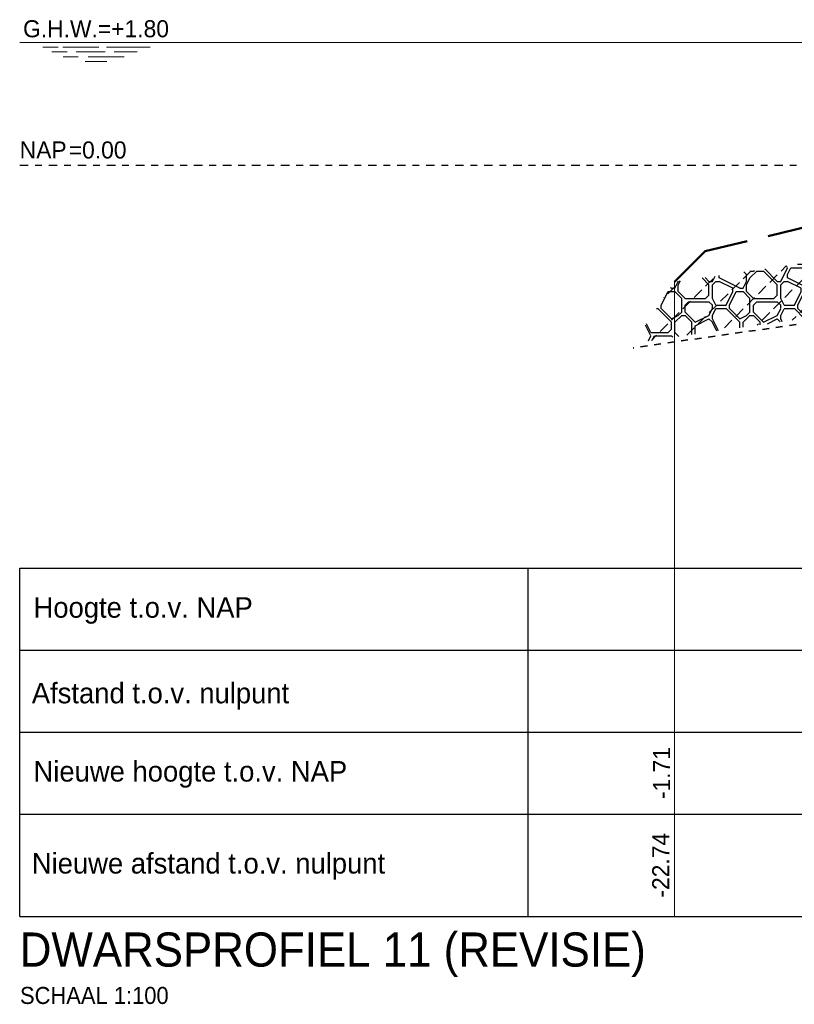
# Model space of a CAD drawing. Header units: metres. Extents: x -638 to 4513, y 95 to 2304.
# Tile 7 of 23: x 229 to 241, y 96 to 111. Entities that reach past the tile are written whole.
import ezdxf
from ezdxf.enums import TextEntityAlignment as Align

# ---------------------------------------------------------------- set-up
doc = ezdxf.new("R2010")
doc.units = ezdxf.units.M
doc.header["$LTSCALE"] = 0.1
for name, pattern in [('geotextiel', [0.2, -0.1, 0.1]), ('HIDDEN', [9.525, 6.35, -3.175]), ('NAP', [20, 12.5, -2.5, 2.5, -2.5])]:
    doc.linetypes.add(name, pattern=pattern)
for name, color, linetype, lineweight in [('DP-BS-arcering_klei', 253, 'Continuous', 0), ('DP-Matenbalk-omschrijving', 3, 'Continuous', 35), ('DP-NAP-lijn', 6, 'NAP', 25), ('DP-NW-arcering_kreukelberm', 2, 'Continuous', 25), ('DP-NW-geotextiel', 3, 'geotextiel', 35), ('DP-NW-Matenbalk_verlenglijnen', 135, 'Continuous', 0), ('DP-NW-profiel-afdekken', 4, 'HIDDEN', 50), ('DP-waterlijn', 1, 'Continuous', 13), ('DP-Waterlijn_tekst', 7, 'Continuous', 35), ('TL-2.5mm Tekst', 7, 'Continuous', 25), ('TL-5.0mm Tekst', 4, 'Continuous', 50)]:
    doc.layers.add(name, color=color, linetype=linetype, lineweight=lineweight)
doc.layers.add('DP-Matenbalk', color=1, linetype='Continuous')
doc.layers.add('DP-Matenbalk_nwhoogten', color=7, linetype='Continuous')
doc.styles.add('dp-nwhgt', font='StagCAD.ttf', dxfattribs={"height": 0.25})
doc.styles.add('StagCAD', font='StagCAD.ttf')

# ---------------------------------------------------------------- blocks, each defined once
blk = doc.blocks.new('*U48')
at = {"layer": 'DP-NAP-lijn'}
blk.add_line((0, 0), (470.45, 0), dxfattribs=at)
at = {"layer": 'DP-waterlijn'}
for p, q in [((0, 18), (249.12, 18)), ((3.38, 17.3), (5.63, 17.3)), ((4.71, 16.6), (6.95, 16.6)), ((6.33, 17.3), (11.56, 17.3)), ((8.57, 15.9), (6.38, 15.9)), ((8.25, 16.6), (12.51, 16.6)), ((15.31, 15.9), (10.04, 15.9)), ((12.73, 17.3), (19.08, 17.3)), ((13.84, 16.6), (17.21, 16.6)), ((9.6, 15.2), (12.74, 15.2))]:
    blk.add_line(p, q, dxfattribs=at)
at = {"layer": 'DP-NAP-lijn', "style": 'StagCAD'}
blk.add_text('NAP', height=2.5, dxfattribs=at).set_placement((0, 1))
blk.add_attdef('NAPLIJN', (6.25, 1), '', height=2.5, dxfattribs=at)
at = {"layer": 'DP-Waterlijn_tekst', "style": 'StagCAD'}
blk.add_attdef('WP', text='', height=2.5, dxfattribs=at).set_placement((11.17, 18), align=Align.BOTTOM_CENTER)

msp = doc.modelspace()

# ---------------------------------------------------------------- hatches: boundary and pattern name
at = {"layer": 'DP-NW-arcering_kreukelberm'}
h = msp.add_hatch(dxfattribs=at)
h.set_pattern_fill('NATUURST', color=9, scale=0.1, style=0, pattern_type=2)
h.set_pattern_definition([(0, (238.8678, 106.048), (1, 1), [0.05, -0.05, 0.1, -0.8]), (0, (238.4678, 106.098), (1, 1), [0.25, -0.75]), (0, (238.4178, 106.148), (1, 1), [0.25, -0.75]), (0, (238.8678, 106.398), (1, 1), [0.05, -0.95]), (0, (238.3678, 106.498), (1, 1), [0.15, -0.85]), (0, (238.3678, 106.548), (1, 1), [0.15, -0.85]), (0, (238.9678, 106.598), (1, 1), [0.3, -0.7]), (0, (238.9178, 106.648), (1, 1), [0.3, -0.7]), (0, (238.6678, 106.748), (1, 1), [0.1, -0.9]), (0, (238.7178, 106.798), (1, 1), [0.05, -0.95]), (0, (238.2678, 106.898), (1, 1), [0.05, -0.05, 0.05, -0.85]), (90, (238.2678, 106.698), (-1, 1), [0.15, -0.85]), (90, (238.3178, 106.348), (-1, 1), [0.05, -0.1, 0.05, -0.1, 0.2, -0.5]), (90, (238.4178, 106.948), (-1, 1), [0.05, -0.95]), (90, (238.5678, 106.498), (-1, 1), [0.05, -0.95]), (90, (238.6178, 106.748), (-1, 1), [0.05, -0.95]), (90, (238.7178, 106.198), (-1, 1), [0.1, -0.9]), (90, (238.7678, 106.148), (-1, 1), [0.15, -0.85]), (90, (238.8178, 106.748), (-1, 1), [0.1, -0.05, 0.1, -0.75]), (90, (238.8678, 106.448), (-1, 1), [0.2, -0.8]), (90, (238.9178, 106.448), (-1, 1), [0.1, -0.9]), (90, (239.0178, 106.098), (-1, 1), [0.2, -0.8]), (90, (239.0678, 106.098), (-1, 1), [0.15, -0.85]), (45, (238.6678, 106.14804), (0, 1), [0.07071, -1.3435]), (45, (238.8178, 106.39804), (0, 1), [0.07071, -1.3435]), (45, (238.9178, 106.54804), (0, 1), [0.07071, -1.3435]), (45, (238.2178, 106.64804), (0, 1), [0.07071, -1.3435]), (45, (238.3178, 106.84804), (0, 1), [0.07071, -1.3435]), (45, (238.7678, 106.29804), (0, 1), [0.14142, -1.2728]), (45, (238.8678, 106.94804), (0, 1), [0.14142, -1.2728]), (135, (238.8178, 105.99804), (-1, 0), [0.14142, -1.2728]), (135, (238.8678, 106.04804), (-1, 0), [0.14142, -1.2728]), (135, (239.0178, 106.29804), (-1, 0), [0.14142, -1.2728]), (135, (238.8678, 106.64804), (-1, 0), [0.14142, -1.2728]), (135, (238.9178, 106.64804), (-1, 0), [0.14142, -1.2728]), (135, (238.7178, 106.34804), (-1, 0), [0.21213, -1.20208]), (135, (239.0678, 106.29804), (-1, 0), [0.21213, -1.20208]), (135, (238.7178, 106.29804), (-1, 0), [0.28284, -1.13137]), (135, (238.2678, 106.89804), (-1, 0), [0.28284, -1.13137]), (135, (238.2678, 106.84804), (-1, 0), [0.28284, -1.13137]), (135, (238.3178, 106.29804), (-1, 0), [0.07071, -1.3435]), (135, (238.3178, 106.54804), (-1, 0), [0.07071, -1.3435]), (26.565, (238.91777, 106.04804), (1, 4e-10), [0.1118, -2.12426]), (26.565, (238.71777, 106.34804), (1, 4e-10), [0.1118, -2.12426]), (26.565, (239.06777, 106.24804), (1, 4e-10), [0.2236, -2.01246]), (26.565, (239.06777, 106.29804), (1, 4e-10), [0.2236, -2.01246]), (63.435, (238.76777, 106.79804), (5e-11, 1), [0.1118, -1.118, 0.2236, -0.78267]), (63.435, (238.26777, 106.39804), (5e-11, 1), [0.1118, -2.12426]), (63.435, (238.41777, 105.99804), (5e-11, 1), [0.1118, -2.12426]), (63.435, (238.31777, 106.39804), (5e-11, 1), [0.1118, -2.12426]), (63.435, (238.81777, 106.84804), (5e-11, 1), [0.1118, -2.12426]), (63.435, (238.76777, 106.79804), (5e-11, 1), [0.1118, -2.12426]), (63.435, (238.56777, 106.54804), (5e-11, 1), [0.22361, -2.01246]), (63.435, (238.51777, 106.54804), (5e-11, 1), [0.22361, -2.01246]), (116.565, (238.36777, 106.54804), (-4e-10, 1), [0.1118, -2.12426]), (116.565, (238.41777, 106.09804), (-4e-10, 1), [0.22361, -2.01246]), (116.565, (238.41777, 106.14804), (-4e-10, 1), [0.22361, -2.01246]), (153.435, (238.61777, 106.79804), (-1, 5e-11), [0.22361, -2.01246]), (153.435, (238.71777, 106.79804), (-1, 5e-11), [0.33541, -1.90066]), (45, (238.38874, 105.99804), (-0.220971, 0.220971), [0.15625, -0.078125])])
h.paths.add_polyline_path([(242.748, 106.688), (243.846, 107.219), (243.711, 107.598), (238.762, 106.891), (238.168, 105.998), (242.748, 106.652)])

# ---------------------------------------------------------------- linework, layer by layer
at = {"layer": 'DP-Matenbalk'}
for p, q in [((229.178, 102.698), (235.178, 102.698)), ((229.178, 97.598), (229.178, 102.698)), ((235.178, 102.698), (276.221, 102.698)), ((236.618, 102.698), (236.618, 97.598)), ((229.178, 101.498), (235.178, 101.498)), ((235.178, 101.498), (276.221, 101.498)), ((229.178, 100.298), (235.178, 100.298)), ((235.178, 100.298), (276.221, 100.298)), ((229.178, 99.098), (235.178, 99.098)), ((235.178, 99.098), (276.221, 99.098)), ((229.178, 97.598), (235.178, 97.598)), ((235.178, 97.598), (276.221, 97.598))]:
    msp.add_line(p, q, dxfattribs=at)
at = {"layer": 'DP-NW-geotextiel', "color": 9, "ltscale": 10, "flags": 128}
msp.add_lwpolyline([(242.798, 106.712), (242.798, 106.588), (238.157, 105.925)], dxfattribs=at)
at = {"layer": 'DP-NW-Matenbalk_verlenglijnen'}
msp.add_line((238.762, 106.891), (238.762, 97.598), dxfattribs=at)
at = {"layer": 'DP-NW-profiel-afdekken', "color": 9, "linetype": 'HIDDEN'}
for p, q in [((239.211, 107.34), (244.45, 108.598)), ((238.762, 106.891), (239.211, 107.34))]:
    msp.add_line(p, q, dxfattribs=at)

# ---------------------------------------------------------------- block references
at = {"layer": 'DP-BS-arcering_klei', "color": 251, "xscale": 0.09999999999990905, "yscale": 0.09999999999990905, "zscale": 0.09999999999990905}
msp.add_blockref('*U48', (229.176, 108.598), dxfattribs=at).add_auto_attribs({'WP': 'G.H.W.=+1.80', 'NAPLIJN': ' =0.00'})

# ---------------------------------------------------------------- texts
at = {"layer": 'DP-Matenbalk-omschrijving', "style": 'StagCAD'}
for s, p in [('Hoogte t.o.v. NAP', (229.378, 101.973)), ('Afstand t.o.v. nulpunt', (229.353, 100.719)), ('Nieuwe hoogte t.o.v. NAP', (229.378, 99.573)), ('Nieuwe afstand t.o.v. nulpunt', (229.353, 98.226))]:
    msp.add_text(s, height=0.3, dxfattribs=at).set_placement(p)
at = {"layer": 'DP-Matenbalk_nwhoogten', "style": 'dp-nwhgt'}
for tag, text, p in [('-1.71', 'HGT', (238.775, 99.698)), ('-22.74', 'AFST', (238.762, 98.348))]:
    msp.add_attdef(tag, text=text, height=0.25, rotation=90, dxfattribs=at).set_placement(p, align=Align.BOTTOM_CENTER)
at = {"layer": 'TL-2.5mm Tekst', "style": 'StagCAD', "width": 0.96}
msp.add_attdef('SCHAAL 1:100', (229.18, 96.316), 'schaal 1:100', height=0.25, dxfattribs=at)
at = {"layer": 'TL-5.0mm Tekst', "style": 'StagCAD', "width": 0.96}
msp.add_text('DWARSPROFIEL 11 (REVISIE)', height=0.5, dxfattribs=at).set_placement((229.177, 96.863))

doc.saveas('drawing.dxf')
